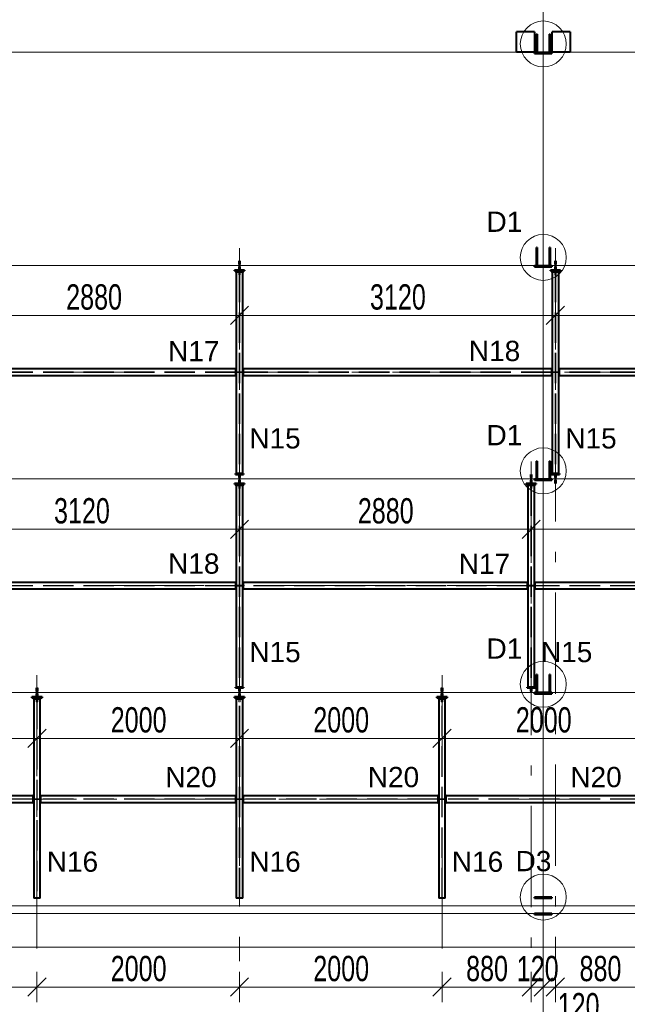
# Model space of a CAD drawing. Header units: metres. Extents: x 212 to 317, y 37 to 97.
# Tile 12 of 52: x 253 to 259, y 42 to 52. Entities that reach past the tile are written whole.
import ezdxf

# ---------------------------------------------------------------- set-up
doc = ezdxf.new("R2010")
doc.units = ezdxf.units.M
doc.linetypes.add('__RA_15', pattern=[1.7, 1, -0.3, 0.1, -0.3])
doc.linetypes.add('__RA_2', pattern=[0.4, 0.3, -0.1])
for name, color, linetype, lineweight in [('OSY', 204, '__RA_15', 13), ('POPIS', 7, 'Continuous', 13), ('Standard', 7, 'Continuous', 40), ('VYZTUZ', 11, 'Continuous', 50)]:
    doc.layers.add(name, color=color, linetype=linetype, lineweight=lineweight)
doc.styles.add('ARIAL', font='ARIAL.TTF')

msp = doc.modelspace()

# ---------------------------------------------------------------- linework, layer by layer
at = {"layer": 'OSY', "color": 204, "linetype": 'Continuous', "lineweight": 13}
for p, q in [((258.3962, 40.4228), (258.3962, 66.9208)), ((226.837, 51.728), (298.4065, 51.728)), ((225.637, 49.6203), (298.4065, 49.6203)), ((224.437, 47.5126), (298.4065, 47.5126)), ((222.1385, 45.4049), (298.4065, 45.4049)), ((222.1385, 43.2972), (298.4065, 43.2972))]:
    msp.add_line(p, q, dxfattribs=at)
at = {"layer": 'OSY', "color": 204, "linetype": '__RA_15', "lineweight": 13}
for p, q in [((255.3962, 49.7913), (255.3962, 42.7513)), ((258.5162, 49.7913), (258.5162, 42.7513)), ((224.606, 48.5665), (292.136, 48.5665)), ((258.2762, 47.6836), (258.2762, 42.7935)), ((223.446, 46.4588), (293.446, 46.4588)), ((253.3962, 45.5759), (253.3962, 42.7513)), ((257.3962, 45.5759), (257.3962, 42.7513)), ((222.186, 44.3511), (294.576, 44.3511))]:
    msp.add_line(p, q, dxfattribs=at)
at = {"layer": 'Standard', "color": 1, "linetype": 'Continuous', "lineweight": 40}
for p, q in [((258.3102, 51.928), (258.1302, 51.928)), ((258.1302, 51.7266), (258.1302, 51.928)), ((258.3102, 51.928), (258.3102, 51.7266)), ((258.6622, 51.928), (258.4822, 51.928)), ((258.4822, 51.7266), (258.4822, 51.928)), ((258.6622, 51.928), (258.6622, 51.7266)), ((258.3282, 51.7308), (258.3282, 51.9043)), ((258.3362, 51.9043), (258.3282, 51.9043)), ((258.3362, 51.9043), (258.3362, 51.7308)), ((258.4642, 51.9043), (258.4562, 51.9043)), ((258.4562, 51.7308), (258.4562, 51.9043)), ((258.4642, 51.9043), (258.4642, 51.7308)), ((258.3282, 51.7308), (258.3362, 51.7308)), ((258.4562, 51.7308), (258.4642, 51.7308)), ((258.3102, 51.7266), (258.1302, 51.7266)), ((258.3102, 51.7152), (258.3102, 51.7252)), ((258.4802, 51.7252), (258.3102, 51.7252)), ((258.3102, 51.7152), (258.4802, 51.7152)), ((258.4802, 51.7252), (258.4802, 51.7152)), ((258.6622, 51.7266), (258.4822, 51.7266)), ((258.3282, 49.6231), (258.3282, 49.7966)), ((258.3362, 49.7966), (258.3282, 49.7966)), ((258.3362, 49.7966), (258.3362, 49.6231)), ((258.4642, 49.7966), (258.4562, 49.7966)), ((258.4562, 49.6231), (258.4562, 49.7966)), ((258.4642, 49.7966), (258.4642, 49.6231)), ((255.3922, 49.6653), (255.4002, 49.6653)), ((255.3922, 49.6331), (255.3922, 49.6653)), ((255.4002, 49.6331), (255.3922, 49.6331)), ((255.3922, 49.6331), (255.3922, 49.6231)), ((255.3922, 49.6231), (255.4002, 49.6231)), ((255.4002, 49.6175), (255.3922, 49.6175)), ((255.3922, 49.6175), (255.3922, 49.6075)), ((255.3922, 49.6075), (255.4002, 49.6075)), ((255.3922, 49.5753), (255.3922, 49.6075)), ((255.4002, 49.6653), (255.4002, 49.6331)), ((255.4002, 49.6231), (255.4002, 49.6331)), ((255.4002, 49.6075), (255.4002, 49.6175)), ((255.4002, 49.6075), (255.4002, 49.5753)), ((258.3102, 49.6075), (258.3102, 49.6175)), ((258.4802, 49.6175), (258.3102, 49.6175)), ((258.3102, 49.6075), (258.4802, 49.6075)), ((258.3282, 49.6231), (258.3362, 49.6231)), ((258.4562, 49.6231), (258.4642, 49.6231)), ((258.4802, 49.6175), (258.4802, 49.6075)), ((258.5122, 49.6653), (258.5202, 49.6653)), ((258.5122, 49.6331), (258.5122, 49.6653)), ((258.5202, 49.6331), (258.5122, 49.6331)), ((258.5122, 49.6331), (258.5122, 49.6231)), ((258.5122, 49.6231), (258.5202, 49.6231)), ((258.5202, 49.6175), (258.5122, 49.6175)), ((258.5122, 49.6175), (258.5122, 49.6075)), ((258.5122, 49.6075), (258.5202, 49.6075)), ((258.5122, 49.5753), (258.5122, 49.6075)), ((258.5202, 49.6653), (258.5202, 49.6331)), ((258.5202, 49.6231), (258.5202, 49.6331)), ((258.5202, 49.6075), (258.5202, 49.6175)), ((258.5202, 49.6075), (258.5202, 49.5753)), ((255.3462, 49.5673), (255.3462, 49.5753)), ((255.4462, 49.5753), (255.3462, 49.5753)), ((255.3462, 49.5673), (255.4462, 49.5673)), ((255.354, 49.5673), (255.354, 49.5623)), ((255.354, 49.5623), (255.389, 49.5623)), ((255.3642, 49.5573), (255.3642, 47.5656)), ((255.3642, 49.5573), (255.4282, 49.5573)), ((255.389, 49.5623), (255.389, 49.5573)), ((255.394, 49.5573), (255.394, 49.5673)), ((255.3984, 49.5673), (255.3984, 49.5573)), ((255.4034, 49.5573), (255.4034, 49.5623)), ((255.4034, 49.5623), (255.4384, 49.5623)), ((255.4282, 47.5656), (255.4282, 49.5573)), ((255.4384, 49.5623), (255.4384, 49.5673)), ((255.4462, 49.5753), (255.4462, 49.5673)), ((258.4662, 49.5673), (258.4662, 49.5753)), ((258.5662, 49.5753), (258.4662, 49.5753)), ((258.4662, 49.5673), (258.5662, 49.5673)), ((258.474, 49.5673), (258.474, 49.5623)), ((258.474, 49.5623), (258.509, 49.5623)), ((258.4842, 49.5573), (258.4842, 47.5656)), ((258.4842, 49.5573), (258.5482, 49.5573)), ((258.509, 49.5623), (258.509, 49.5573)), ((258.514, 49.5573), (258.514, 49.5673)), ((258.5184, 49.5673), (258.5184, 49.5573)), ((258.5234, 49.5573), (258.5234, 49.5623)), ((258.5234, 49.5623), (258.5584, 49.5623)), ((258.5482, 47.5656), (258.5482, 49.5573)), ((258.5584, 49.5623), (258.5584, 49.5673)), ((258.5662, 49.5753), (258.5662, 49.5673)), ((255.3562, 48.5985), (252.5562, 48.5985)), ((252.5562, 48.5345), (255.3562, 48.5345)), ((255.3562, 48.6065), (255.3562, 48.5985)), ((255.3562, 48.6065), (255.3642, 48.6065)), ((255.3562, 48.5985), (255.3562, 48.5345)), ((255.3562, 48.5345), (255.3562, 48.5265)), ((255.3642, 48.5265), (255.3562, 48.5265)), ((255.4282, 48.6065), (255.4362, 48.6065)), ((255.4362, 48.5265), (255.4282, 48.5265)), ((255.4362, 48.5985), (255.4362, 48.6065)), ((255.4362, 48.5345), (255.4362, 48.5985)), ((258.4762, 48.5985), (255.4362, 48.5985)), ((255.4362, 48.5265), (255.4362, 48.5345)), ((255.4362, 48.5345), (258.4762, 48.5345)), ((258.4762, 48.6065), (258.4762, 48.5985)), ((258.4762, 48.6065), (258.4842, 48.6065)), ((258.4762, 48.5985), (258.4762, 48.5345)), ((258.4762, 48.5345), (258.4762, 48.5265)), ((258.4842, 48.5265), (258.4762, 48.5265)), ((258.5482, 48.6065), (258.5562, 48.6065)), ((258.5562, 48.5265), (258.5482, 48.5265)), ((258.5562, 48.5985), (258.5562, 48.6065)), ((258.5562, 48.5345), (258.5562, 48.5985)), ((261.3562, 48.5985), (258.5562, 48.5985)), ((258.5562, 48.5265), (258.5562, 48.5345)), ((258.5562, 48.5345), (261.3562, 48.5345)), ((258.3282, 47.5154), (258.3282, 47.6889)), ((258.3362, 47.6889), (258.3282, 47.6889)), ((258.3362, 47.6889), (258.3362, 47.5154)), ((258.4642, 47.6889), (258.4562, 47.6889)), ((258.4562, 47.5154), (258.4562, 47.6889)), ((258.4642, 47.6889), (258.4642, 47.5154)), ((255.3562, 47.5576), (255.3562, 47.5656)), ((255.3642, 47.5656), (255.3562, 47.5656)), ((255.3562, 47.5576), (255.4362, 47.5576)), ((255.4282, 47.5656), (255.3642, 47.5656)), ((255.3922, 47.5254), (255.3922, 47.5576)), ((255.4002, 47.5576), (255.4002, 47.5254)), ((255.4362, 47.5656), (255.4282, 47.5656)), ((255.4362, 47.5656), (255.4362, 47.5576)), ((258.2722, 47.5576), (258.2802, 47.5576)), ((258.2722, 47.5254), (258.2722, 47.5576)), ((258.2802, 47.5576), (258.2802, 47.5254)), ((258.4762, 47.5576), (258.4762, 47.5656)), ((258.4842, 47.5656), (258.4762, 47.5656)), ((258.4762, 47.5576), (258.5562, 47.5576)), ((258.5482, 47.5656), (258.4842, 47.5656)), ((258.5122, 47.5254), (258.5122, 47.5576)), ((258.5202, 47.5576), (258.5202, 47.5254)), ((258.5562, 47.5656), (258.5482, 47.5656)), ((258.5562, 47.5656), (258.5562, 47.5576)), ((255.3462, 47.4596), (255.3462, 47.4676)), ((255.4462, 47.4676), (255.3462, 47.4676)), ((255.3462, 47.4596), (255.4462, 47.4596)), ((255.354, 47.4596), (255.354, 47.4546)), ((255.354, 47.4546), (255.389, 47.4546)), ((255.3642, 47.4496), (255.3642, 45.4579)), ((255.3642, 47.4496), (255.4282, 47.4496)), ((255.389, 47.4546), (255.389, 47.4496)), ((255.4002, 47.5254), (255.3922, 47.5254)), ((255.3922, 47.5254), (255.3922, 47.5154)), ((255.3922, 47.5154), (255.4002, 47.5154)), ((255.4002, 47.5098), (255.3922, 47.5098)), ((255.3922, 47.5098), (255.3922, 47.4998)), ((255.3922, 47.4998), (255.4002, 47.4998)), ((255.3922, 47.4676), (255.3922, 47.4998)), ((255.394, 47.4496), (255.394, 47.4596)), ((255.3984, 47.4596), (255.3984, 47.4496)), ((255.4002, 47.5154), (255.4002, 47.5254)), ((255.4002, 47.4998), (255.4002, 47.5098)), ((255.4002, 47.4998), (255.4002, 47.4676)), ((255.4034, 47.4496), (255.4034, 47.4546)), ((255.4034, 47.4546), (255.4384, 47.4546)), ((255.4282, 45.4579), (255.4282, 47.4496)), ((255.4384, 47.4546), (255.4384, 47.4596)), ((255.4462, 47.4676), (255.4462, 47.4596)), ((258.2262, 47.4596), (258.2262, 47.4676)), ((258.3262, 47.4676), (258.2262, 47.4676)), ((258.2262, 47.4596), (258.3262, 47.4596)), ((258.234, 47.4596), (258.234, 47.4546)), ((258.234, 47.4546), (258.269, 47.4546)), ((258.2442, 47.4496), (258.2442, 45.4579)), ((258.2442, 47.4496), (258.3082, 47.4496)), ((258.269, 47.4546), (258.269, 47.4496)), ((258.2802, 47.5254), (258.2722, 47.5254)), ((258.2722, 47.5254), (258.2722, 47.5154)), ((258.2722, 47.5154), (258.2802, 47.5154)), ((258.2802, 47.5098), (258.2722, 47.5098)), ((258.2722, 47.5098), (258.2722, 47.4998)), ((258.2722, 47.4998), (258.2802, 47.4998)), ((258.2722, 47.4676), (258.2722, 47.4998)), ((258.274, 47.4496), (258.274, 47.4596)), ((258.2784, 47.4596), (258.2784, 47.4496)), ((258.2802, 47.5154), (258.2802, 47.5254)), ((258.2802, 47.4998), (258.2802, 47.5098)), ((258.2802, 47.4998), (258.2802, 47.4676)), ((258.2834, 47.4496), (258.2834, 47.4546)), ((258.2834, 47.4546), (258.3184, 47.4546)), ((258.3082, 45.4579), (258.3082, 47.4496)), ((258.3102, 47.4998), (258.3102, 47.5098)), ((258.4802, 47.5098), (258.3102, 47.5098)), ((258.3102, 47.4998), (258.4802, 47.4998)), ((258.3184, 47.4546), (258.3184, 47.4596)), ((258.3262, 47.4676), (258.3262, 47.4596)), ((258.3282, 47.5154), (258.3362, 47.5154)), ((258.4562, 47.5154), (258.4642, 47.5154)), ((258.4802, 47.5098), (258.4802, 47.4998)), ((258.5202, 47.5254), (258.5122, 47.5254)), ((258.5122, 47.5254), (258.5122, 47.5154)), ((258.5122, 47.5154), (258.5202, 47.5154)), ((258.5202, 47.5098), (258.5122, 47.5098)), ((258.5122, 47.5098), (258.5122, 47.4998)), ((258.5122, 47.4998), (258.5202, 47.4998)), ((258.5122, 47.4676), (258.5122, 47.4998)), ((258.5202, 47.4676), (258.5122, 47.4676)), ((258.5202, 47.5154), (258.5202, 47.5254)), ((258.5202, 47.4998), (258.5202, 47.5098)), ((258.5202, 47.4998), (258.5202, 47.4676)), ((255.3562, 46.4908), (252.3162, 46.4908)), ((255.3562, 46.4988), (255.3562, 46.4908)), ((255.3562, 46.4988), (255.3642, 46.4988)), ((255.3562, 46.4908), (255.3562, 46.4268)), ((255.4282, 46.4988), (255.4362, 46.4988)), ((255.4362, 46.4908), (255.4362, 46.4988)), ((255.4362, 46.4268), (255.4362, 46.4908)), ((258.2362, 46.4908), (255.4362, 46.4908)), ((258.2362, 46.4988), (258.2362, 46.4908)), ((258.2362, 46.4988), (258.2442, 46.4988)), ((258.2362, 46.4908), (258.2362, 46.4268)), ((258.3082, 46.4988), (258.3162, 46.4988)), ((258.3162, 46.4908), (258.3162, 46.4988)), ((258.3162, 46.4268), (258.3162, 46.4908)), ((261.3562, 46.4908), (258.3162, 46.4908)), ((252.3162, 46.4268), (255.3562, 46.4268)), ((255.3562, 46.4268), (255.3562, 46.4188)), ((255.3642, 46.4188), (255.3562, 46.4188)), ((255.4362, 46.4188), (255.4282, 46.4188)), ((255.4362, 46.4188), (255.4362, 46.4268)), ((255.4362, 46.4268), (258.2362, 46.4268)), ((258.2362, 46.4268), (258.2362, 46.4188)), ((258.2442, 46.4188), (258.2362, 46.4188)), ((258.3162, 46.4188), (258.3082, 46.4188)), ((258.3162, 46.4188), (258.3162, 46.4268)), ((258.3162, 46.4268), (261.3562, 46.4268)), ((258.3282, 45.4077), (258.3282, 45.5812)), ((258.3362, 45.5812), (258.3282, 45.5812)), ((258.3362, 45.5812), (258.3362, 45.4077)), ((258.4642, 45.5812), (258.4562, 45.5812)), ((258.4562, 45.4077), (258.4562, 45.5812)), ((258.4642, 45.5812), (258.4642, 45.4077)), ((253.3922, 45.4499), (253.4002, 45.4499)), ((253.3922, 45.4177), (253.3922, 45.4499)), ((253.4002, 45.4177), (253.3922, 45.4177)), ((253.3922, 45.4177), (253.3922, 45.4077)), ((253.3922, 45.4077), (253.4002, 45.4077)), ((253.4002, 45.4499), (253.4002, 45.4177)), ((253.4002, 45.4077), (253.4002, 45.4177)), ((255.3562, 45.4499), (255.3562, 45.4579)), ((255.3642, 45.4579), (255.3562, 45.4579)), ((255.3562, 45.4499), (255.4362, 45.4499)), ((255.4282, 45.4579), (255.3642, 45.4579)), ((255.3922, 45.4177), (255.3922, 45.4499)), ((255.4002, 45.4177), (255.3922, 45.4177)), ((255.3922, 45.4177), (255.3922, 45.4077)), ((255.3922, 45.4077), (255.4002, 45.4077)), ((255.4002, 45.4499), (255.4002, 45.4177)), ((255.4002, 45.4077), (255.4002, 45.4177)), ((255.4362, 45.4579), (255.4282, 45.4579)), ((255.4362, 45.4579), (255.4362, 45.4499)), ((257.3922, 45.4499), (257.4002, 45.4499)), ((257.3922, 45.4177), (257.3922, 45.4499)), ((257.4002, 45.4177), (257.3922, 45.4177)), ((257.3922, 45.4177), (257.3922, 45.4077)), ((257.3922, 45.4077), (257.4002, 45.4077)), ((257.4002, 45.4499), (257.4002, 45.4177)), ((257.4002, 45.4077), (257.4002, 45.4177)), ((258.2362, 45.4499), (258.2362, 45.4579)), ((258.2442, 45.4579), (258.2362, 45.4579)), ((258.2362, 45.4499), (258.3162, 45.4499)), ((258.3082, 45.4579), (258.2442, 45.4579)), ((258.2722, 45.4177), (258.2722, 45.4499)), ((258.2802, 45.4177), (258.2722, 45.4177)), ((258.2722, 45.4177), (258.2722, 45.4077)), ((258.2722, 45.4077), (258.2802, 45.4077)), ((258.2802, 45.4499), (258.2802, 45.4177)), ((258.2802, 45.4077), (258.2802, 45.4177)), ((258.3162, 45.4579), (258.3082, 45.4579)), ((258.3162, 45.4579), (258.3162, 45.4499)), ((258.3282, 45.4077), (258.3362, 45.4077)), ((258.4562, 45.4077), (258.4642, 45.4077)), ((253.3462, 45.3519), (253.3462, 45.3599)), ((253.4462, 45.3599), (253.3462, 45.3599)), ((253.3462, 45.3519), (253.4462, 45.3519)), ((253.354, 45.3519), (253.354, 45.3469)), ((253.354, 45.3469), (253.389, 45.3469)), ((253.3642, 45.3419), (253.3642, 43.3722)), ((253.3642, 45.3419), (253.4282, 45.3419)), ((253.389, 45.3469), (253.389, 45.3419)), ((253.4002, 45.4021), (253.3922, 45.4021)), ((253.3922, 45.4021), (253.3922, 45.3921)), ((253.3922, 45.3921), (253.4002, 45.3921)), ((253.3922, 45.3599), (253.3922, 45.3921)), ((253.394, 45.3419), (253.394, 45.3519)), ((253.3984, 45.3519), (253.3984, 45.3419)), ((253.4002, 45.3921), (253.4002, 45.4021)), ((253.4002, 45.3921), (253.4002, 45.3599)), ((253.4034, 45.3419), (253.4034, 45.3469)), ((253.4034, 45.3469), (253.4384, 45.3469)), ((253.4282, 43.3722), (253.4282, 45.3419)), ((253.4384, 45.3469), (253.4384, 45.3519)), ((253.4462, 45.3599), (253.4462, 45.3519)), ((255.3462, 45.3519), (255.3462, 45.3599)), ((255.4462, 45.3599), (255.3462, 45.3599)), ((255.3462, 45.3519), (255.4462, 45.3519)), ((255.354, 45.3519), (255.354, 45.3469)), ((255.354, 45.3469), (255.389, 45.3469)), ((255.3642, 45.3419), (255.4282, 45.3419)), ((255.3642, 45.3419), (255.3642, 43.3722)), ((255.389, 45.3469), (255.389, 45.3419)), ((255.4002, 45.4021), (255.3922, 45.4021)), ((255.3922, 45.4021), (255.3922, 45.3921)), ((255.3922, 45.3921), (255.4002, 45.3921)), ((255.3922, 45.3599), (255.3922, 45.3921)), ((255.394, 45.3419), (255.394, 45.3519)), ((255.3984, 45.3519), (255.3984, 45.3419)), ((255.4002, 45.3921), (255.4002, 45.4021)), ((255.4002, 45.3921), (255.4002, 45.3599)), ((255.4034, 45.3419), (255.4034, 45.3469)), ((255.4034, 45.3469), (255.4384, 45.3469)), ((255.4282, 43.3722), (255.4282, 45.3419)), ((255.4384, 45.3469), (255.4384, 45.3519)), ((255.4462, 45.3599), (255.4462, 45.3519)), ((257.3462, 45.3519), (257.3462, 45.3599)), ((257.4462, 45.3599), (257.3462, 45.3599)), ((257.3462, 45.3519), (257.4462, 45.3519)), ((257.354, 45.3519), (257.354, 45.3469)), ((257.354, 45.3469), (257.389, 45.3469)), ((257.3642, 45.3419), (257.4282, 45.3419)), ((257.3642, 45.3419), (257.3642, 43.3722)), ((257.389, 45.3469), (257.389, 45.3419)), ((257.4002, 45.4021), (257.3922, 45.4021)), ((257.3922, 45.4021), (257.3922, 45.3921)), ((257.3922, 45.3921), (257.4002, 45.3921)), ((257.3922, 45.3599), (257.3922, 45.3921)), ((257.394, 45.3419), (257.394, 45.3519)), ((257.3984, 45.3519), (257.3984, 45.3419)), ((257.4002, 45.3921), (257.4002, 45.4021)), ((257.4002, 45.3921), (257.4002, 45.3599)), ((257.4034, 45.3419), (257.4034, 45.3469)), ((257.4034, 45.3469), (257.4384, 45.3469)), ((257.4282, 43.3722), (257.4282, 45.3419)), ((257.4384, 45.3469), (257.4384, 45.3519)), ((257.4462, 45.3599), (257.4462, 45.3519)), ((258.3102, 45.3921), (258.3102, 45.4021)), ((258.4802, 45.4021), (258.3102, 45.4021)), ((258.3102, 45.3921), (258.4802, 45.3921)), ((258.4802, 45.4021), (258.4802, 45.3921)), ((253.3562, 44.3831), (251.4362, 44.3831)), ((253.3562, 44.3911), (253.3562, 44.3831)), ((253.3562, 44.3911), (253.3642, 44.3911)), ((253.3562, 44.3831), (253.3562, 44.3191)), ((253.4282, 44.3911), (253.4362, 44.3911)), ((253.4362, 44.3831), (253.4362, 44.3911)), ((253.4362, 44.3191), (253.4362, 44.3831)), ((255.3562, 44.3831), (253.4362, 44.3831)), ((255.3562, 44.3911), (255.3562, 44.3831)), ((255.3562, 44.3911), (255.3642, 44.3911)), ((255.3562, 44.3831), (255.3562, 44.3191)), ((255.4282, 44.3911), (255.4362, 44.3911)), ((255.4362, 44.3831), (255.4362, 44.3911)), ((255.4362, 44.3191), (255.4362, 44.3831)), ((257.3562, 44.3831), (255.4362, 44.3831)), ((257.3562, 44.3911), (257.3562, 44.3831)), ((257.3562, 44.3911), (257.3642, 44.3911)), ((257.3562, 44.3831), (257.3562, 44.3191)), ((257.4282, 44.3911), (257.4362, 44.3911)), ((257.4362, 44.3831), (257.4362, 44.3911)), ((257.4362, 44.3191), (257.4362, 44.3831)), ((259.3562, 44.3831), (257.4362, 44.3831)), ((251.4362, 44.3191), (253.3562, 44.3191)), ((253.3562, 44.3191), (253.3562, 44.3111)), ((253.3642, 44.3111), (253.3562, 44.3111)), ((253.4362, 44.3111), (253.4282, 44.3111)), ((253.4362, 44.3111), (253.4362, 44.3191)), ((253.4362, 44.3191), (255.3562, 44.3191)), ((255.3562, 44.3191), (255.3562, 44.3111)), ((255.3642, 44.3111), (255.3562, 44.3111)), ((255.4362, 44.3111), (255.4282, 44.3111)), ((255.4362, 44.3111), (255.4362, 44.3191)), ((255.4362, 44.3191), (257.3562, 44.3191)), ((257.3562, 44.3191), (257.3562, 44.3111)), ((257.3642, 44.3111), (257.3562, 44.3111)), ((257.4362, 44.3111), (257.4282, 44.3111)), ((257.4362, 44.3111), (257.4362, 44.3191)), ((257.4362, 44.3191), (259.3562, 44.3191)), ((253.4282, 43.3722), (253.3642, 43.3722)), ((255.4282, 43.3722), (255.3642, 43.3722)), ((257.4282, 43.3722), (257.3642, 43.3722)), ((258.3102, 43.3722), (258.3102, 43.3822)), ((258.4802, 43.3822), (258.3102, 43.3822)), ((258.3102, 43.3722), (258.4802, 43.3722)), ((258.4802, 43.3822), (258.4802, 43.3722)), ((258.4802, 43.2222), (258.3102, 43.2222)), ((258.3102, 43.2122), (258.3102, 43.2222)), ((258.3102, 43.2122), (258.4802, 43.2122)), ((258.4802, 43.2222), (258.4802, 43.2122))]:
    msp.add_line(p, q, dxfattribs=at)
at = {"layer": 'Standard', "color": 136, "linetype": '__RA_2', "lineweight": 18}
for p, q in [((258.3282, 51.7912), (258.3362, 51.7912)), ((258.4562, 51.7912), (258.4642, 51.7912)), ((258.3282, 49.6835), (258.3362, 49.6835)), ((258.4562, 49.6835), (258.4642, 49.6835)), ((255.389, 49.5573), (255.389, 49.5273)), ((255.389, 49.5273), (255.394, 49.5273)), ((255.394, 49.5573), (255.394, 47.5656)), ((255.3984, 49.5573), (255.3984, 47.5656)), ((255.3984, 49.5273), (255.4034, 49.5273)), ((255.4034, 49.5273), (255.4034, 49.5573)), ((258.509, 49.5573), (258.509, 49.5273)), ((258.509, 49.5273), (258.514, 49.5273)), ((258.514, 49.5573), (258.514, 47.5656)), ((258.5184, 49.5573), (258.5184, 47.5656)), ((258.5184, 49.5273), (258.5234, 49.5273)), ((258.5234, 49.5273), (258.5234, 49.5573)), ((255.3562, 48.5687), (252.5562, 48.5687)), ((255.3562, 48.5643), (252.5562, 48.5643)), ((255.3642, 48.5705), (255.384, 48.5705)), ((255.384, 48.5625), (255.3642, 48.5625)), ((255.394, 48.5705), (255.384, 48.5705)), ((255.384, 48.5705), (255.384, 48.5625)), ((255.384, 48.5625), (255.394, 48.5625)), ((255.4084, 48.5705), (255.3984, 48.5705)), ((255.3984, 48.5625), (255.4084, 48.5625)), ((255.4084, 48.5625), (255.4084, 48.5705)), ((255.4084, 48.5705), (255.4282, 48.5705)), ((255.4282, 48.5625), (255.4084, 48.5625)), ((258.4762, 48.5687), (255.4362, 48.5687)), ((258.4762, 48.5643), (255.4362, 48.5643)), ((258.4842, 48.5705), (258.504, 48.5705)), ((258.504, 48.5625), (258.4842, 48.5625)), ((258.514, 48.5705), (258.504, 48.5705)), ((258.504, 48.5705), (258.504, 48.5625)), ((258.504, 48.5625), (258.514, 48.5625)), ((258.5284, 48.5705), (258.5184, 48.5705)), ((258.5184, 48.5625), (258.5284, 48.5625)), ((258.5284, 48.5625), (258.5284, 48.5705)), ((258.5284, 48.5705), (258.5482, 48.5705)), ((258.5482, 48.5625), (258.5284, 48.5625)), ((261.3562, 48.5687), (258.5562, 48.5687)), ((261.3562, 48.5643), (258.5562, 48.5643)), ((258.3282, 47.5758), (258.3362, 47.5758)), ((258.4562, 47.5758), (258.4642, 47.5758)), ((255.389, 47.4496), (255.389, 47.4196)), ((255.394, 47.4496), (255.394, 45.4579)), ((255.3984, 47.4496), (255.3984, 45.4579)), ((255.4034, 47.4196), (255.4034, 47.4496)), ((258.269, 47.4496), (258.269, 47.4196)), ((258.274, 47.4496), (258.274, 45.4579)), ((258.2784, 47.4496), (258.2784, 45.4579)), ((258.2834, 47.4196), (258.2834, 47.4496)), ((255.389, 47.4196), (255.394, 47.4196)), ((255.3984, 47.4196), (255.4034, 47.4196)), ((258.269, 47.4196), (258.274, 47.4196)), ((258.2784, 47.4196), (258.2834, 47.4196)), ((255.3562, 46.461), (252.3162, 46.461)), ((255.3562, 46.4566), (252.3162, 46.4566)), ((255.3642, 46.4628), (255.384, 46.4628)), ((255.384, 46.4548), (255.3642, 46.4548)), ((255.394, 46.4628), (255.384, 46.4628)), ((255.384, 46.4628), (255.384, 46.4548)), ((255.384, 46.4548), (255.394, 46.4548)), ((255.4084, 46.4628), (255.3984, 46.4628)), ((255.3984, 46.4548), (255.4084, 46.4548)), ((255.4084, 46.4548), (255.4084, 46.4628)), ((255.4084, 46.4628), (255.4282, 46.4628)), ((255.4282, 46.4548), (255.4084, 46.4548)), ((258.2362, 46.461), (255.4362, 46.461)), ((258.2362, 46.4566), (255.4362, 46.4566)), ((258.2442, 46.4628), (258.264, 46.4628)), ((258.264, 46.4548), (258.2442, 46.4548)), ((258.274, 46.4628), (258.264, 46.4628)), ((258.264, 46.4628), (258.264, 46.4548)), ((258.264, 46.4548), (258.274, 46.4548)), ((258.2884, 46.4628), (258.2784, 46.4628)), ((258.2784, 46.4548), (258.2884, 46.4548)), ((258.2884, 46.4548), (258.2884, 46.4628)), ((258.2884, 46.4628), (258.3082, 46.4628)), ((258.3082, 46.4548), (258.2884, 46.4548)), ((261.3562, 46.461), (258.3162, 46.461)), ((261.3562, 46.4566), (258.3162, 46.4566)), ((258.3282, 45.4681), (258.3362, 45.4681)), ((258.4562, 45.4681), (258.4642, 45.4681)), ((253.389, 45.3419), (253.389, 45.3119)), ((253.389, 45.3119), (253.394, 45.3119)), ((253.394, 45.3419), (253.394, 43.3722)), ((253.3984, 45.3419), (253.3984, 43.3722)), ((253.3984, 45.3119), (253.4034, 45.3119)), ((253.4034, 45.3119), (253.4034, 45.3419)), ((255.389, 45.3419), (255.389, 45.3119)), ((255.389, 45.3119), (255.394, 45.3119)), ((255.394, 43.3722), (255.394, 45.3419)), ((255.3984, 43.3722), (255.3984, 45.3419)), ((255.3984, 45.3119), (255.4034, 45.3119)), ((255.4034, 45.3119), (255.4034, 45.3419)), ((257.389, 45.3419), (257.389, 45.3119)), ((257.389, 45.3119), (257.394, 45.3119)), ((257.394, 43.3722), (257.394, 45.3419)), ((257.3984, 43.3722), (257.3984, 45.3419)), ((257.3984, 45.3119), (257.4034, 45.3119)), ((257.4034, 45.3119), (257.4034, 45.3419)), ((253.3562, 44.3533), (251.4362, 44.3533)), ((253.3562, 44.3489), (251.4362, 44.3489)), ((253.3642, 44.3551), (253.384, 44.3551)), ((253.384, 44.3471), (253.3642, 44.3471)), ((253.394, 44.3551), (253.384, 44.3551)), ((253.384, 44.3551), (253.384, 44.3471)), ((253.384, 44.3471), (253.394, 44.3471)), ((253.4084, 44.3551), (253.3984, 44.3551)), ((253.3984, 44.3471), (253.4084, 44.3471)), ((253.4084, 44.3471), (253.4084, 44.3551)), ((253.4084, 44.3551), (253.4282, 44.3551)), ((253.4282, 44.3471), (253.4084, 44.3471)), ((255.3562, 44.3533), (253.4362, 44.3533)), ((255.3562, 44.3489), (253.4362, 44.3489)), ((255.3642, 44.3551), (255.384, 44.3551)), ((255.384, 44.3471), (255.3642, 44.3471)), ((255.394, 44.3551), (255.384, 44.3551)), ((255.384, 44.3551), (255.384, 44.3471)), ((255.384, 44.3471), (255.394, 44.3471)), ((255.4084, 44.3551), (255.3984, 44.3551)), ((255.3984, 44.3471), (255.4084, 44.3471)), ((255.4084, 44.3471), (255.4084, 44.3551)), ((255.4084, 44.3551), (255.4282, 44.3551)), ((255.4282, 44.3471), (255.4084, 44.3471)), ((257.3562, 44.3533), (255.4362, 44.3533)), ((257.3562, 44.3489), (255.4362, 44.3489)), ((257.3642, 44.3551), (257.384, 44.3551)), ((257.384, 44.3471), (257.3642, 44.3471)), ((257.394, 44.3551), (257.384, 44.3551)), ((257.384, 44.3551), (257.384, 44.3471)), ((257.384, 44.3471), (257.394, 44.3471)), ((257.4084, 44.3551), (257.3984, 44.3551)), ((257.3984, 44.3471), (257.4084, 44.3471)), ((257.4084, 44.3471), (257.4084, 44.3551)), ((257.4084, 44.3551), (257.4282, 44.3551)), ((257.4282, 44.3471), (257.4084, 44.3471)), ((259.3562, 44.3533), (257.4362, 44.3533)), ((259.3562, 44.3489), (257.4362, 44.3489))]:
    msp.add_line(p, q, dxfattribs=at)
at = {"layer": 'Standard', "color": 7, "linetype": 'Continuous', "lineweight": 13}
msp.add_line((221.9942, 43.2222), (294.7982, 43.2222), dxfattribs=at)
at = {"layer": 'Standard', "color": 7, "linetype": 'Continuous', "lineweight": 18}
msp.add_lwpolyline([(217.2085, 42.889), (298.5065, 42.889), (298.5065, 65.318), (217.2085, 65.318), (217.2085, 42.889)], dxfattribs=at)
at = {"layer": 'Standard', "color": 204, "linetype": 'Continuous', "lineweight": 13}
for centre in [(258.3962, 51.808), (258.3962, 49.7003), (258.3962, 47.5926), (258.3962, 45.4849), (258.3962, 43.3837)]:
    msp.add_circle(centre, 0.2269, dxfattribs=at)
at = {"layer": 'VYZTUZ', "color": 171, "linetype": 'Continuous', "lineweight": 18}
for p, q in [((255.3062, 49.0372), (255.4862, 49.2172)), ((255.3962, 49.1272), (255.3962, 49.2772)), ((258.4262, 49.0372), (258.6062, 49.2172)), ((258.5162, 49.1272), (258.5162, 49.2772)), ((252.5162, 49.1272), (255.3962, 49.1272)), ((255.3962, 49.1272), (255.3962, 48.9772)), ((255.3962, 49.1272), (258.5162, 49.1272)), ((258.5162, 49.1272), (258.5162, 48.9772)), ((258.5162, 49.1272), (261.3962, 49.1272)), ((255.3962, 47.0151), (255.3962, 47.1651)), ((258.2762, 47.0151), (258.2762, 47.1651)), ((255.3062, 46.9251), (255.4862, 47.1051)), ((258.1862, 46.9251), (258.3662, 47.1051)), ((252.2762, 47.0151), (255.3962, 47.0151)), ((255.3962, 47.0151), (255.3962, 46.8651)), ((255.3962, 47.0151), (258.2762, 47.0151)), ((258.2762, 47.0151), (258.2762, 46.8651)), ((258.2762, 47.0151), (261.3962, 47.0151)), ((253.3062, 44.861), (253.4862, 45.041)), ((253.3962, 44.951), (253.3962, 45.101)), ((255.3062, 44.861), (255.4862, 45.041)), ((255.3962, 44.951), (255.3962, 45.101)), ((257.3062, 44.861), (257.4862, 45.041)), ((257.3962, 44.951), (257.3962, 45.101)), ((251.3962, 44.951), (253.3962, 44.951)), ((253.3962, 44.951), (253.3962, 44.801)), ((253.3962, 44.951), (255.3962, 44.951)), ((255.3962, 44.951), (255.3962, 44.801)), ((255.3962, 44.951), (257.3962, 44.951)), ((257.3962, 44.951), (257.3962, 44.801)), ((257.3962, 44.951), (259.3962, 44.951)), ((253.3962, 42.4953), (253.3962, 42.6453)), ((255.3962, 42.4953), (255.3962, 42.6453)), ((257.3962, 42.4953), (257.3962, 42.6453)), ((258.2762, 42.4953), (258.2762, 42.6453)), ((258.3962, 42.4953), (258.3962, 42.6453)), ((258.5162, 42.4953), (258.5162, 42.6453)), ((252.5162, 42.4953), (253.3962, 42.4953)), ((253.3062, 42.4053), (253.4862, 42.5853)), ((253.3962, 42.4953), (253.3962, 42.3453)), ((253.3962, 42.4953), (255.3962, 42.4953)), ((255.3062, 42.4053), (255.4862, 42.5853)), ((255.3962, 42.4953), (255.3962, 42.3453)), ((255.3962, 42.4953), (257.3962, 42.4953)), ((257.3062, 42.4053), (257.4862, 42.5853)), ((257.3962, 42.4953), (257.3962, 42.3453)), ((257.3962, 42.4953), (258.2762, 42.4953)), ((258.1862, 42.4053), (258.3662, 42.5853)), ((258.2762, 42.4953), (258.2762, 42.3453)), ((258.2762, 42.4953), (258.3962, 42.4953)), ((258.3062, 42.4053), (258.4862, 42.5853)), ((258.3962, 42.4953), (258.3962, 42.3453)), ((258.3962, 42.4953), (258.5162, 42.4953)), ((258.4262, 42.4053), (258.6062, 42.5853)), ((258.5162, 42.4953), (258.5162, 42.3453)), ((258.5162, 42.4953), (259.3962, 42.4953))]:
    msp.add_line(p, q, dxfattribs=at)

# ---------------------------------------------------------------- texts
at = {"layer": 'POPIS', "color": 204, "linetype": 'Continuous', "lineweight": 13, "char_height": 0.2, "width": 0.09912, "attachment_point": 7, "style": 'ARIAL'}
for s, insert in [('\\W0.99;D1', (257.8355, 49.9528)), ('\\W0.99;N17', (254.6912, 48.674)), ('\\W0.99;N18', (257.6612, 48.674)), ('\\W0.99;D1', (257.8355, 47.8451)), ('\\W0.99;N15', (255.4931, 47.8106)), ('\\W0.99;N15', (258.6131, 47.8106)), ('\\W0.99;N18', (254.6912, 46.574)), ('\\W0.99;N17', (257.5612, 46.574)), ('\\W0.99;N15', (255.4931, 45.7006)), ('\\W0.99;D1', (257.8355, 45.7374)), ('\\W0.99;N15', (258.3732, 45.7006)), ('\\W0.99;N20', (254.6631, 44.466)), ('\\W0.99;N20', (256.6631, 44.466)), ('\\W0.99;N20', (258.6631, 44.466)), ('\\W0.99;N16', (253.4931, 43.6306)), ('\\W0.99;N16', (255.4931, 43.6306)), ('\\W0.99;N16', (257.4931, 43.6306)), ('\\W0.99;D3', (258.1225, 43.6362))]:
    msp.add_mtext(s, dxfattribs=dict(at, insert=insert))
at = {"layer": 'VYZTUZ', "color": 171, "linetype": 'Continuous', "lineweight": 18, "char_height": 0.25, "width": 0.089286, "attachment_point": 7, "style": 'ARIAL'}
for s, insert in [('\\W0.71;2880', (253.6847, 49.1814)), ('\\W0.71;3120', (256.6847, 49.1816)), ('\\W0.71;3120', (253.5647, 47.0696)), ('\\W0.71;2880', (256.5647, 47.0694)), ('\\W0.71;2000', (254.1247, 45.0052)), ('\\W0.71;2000', (256.1247, 45.0052)), ('\\W0.71;2000', (258.1247, 45.0052)), ('\\W0.71;2000', (254.1247, 42.5495)), ('\\W0.71;2000', (256.1247, 42.5495)), ('\\W0.71;880', (257.6341, 42.5495)), ('\\W0.71;120', (258.1341, 42.5495)), ('\\W0.71;880', (258.7541, 42.5495)), ('\\W0.71;120', (258.5379, 42.1823))]:
    msp.add_mtext(s, dxfattribs=dict(at, insert=insert))

doc.saveas('drawing.dxf')
